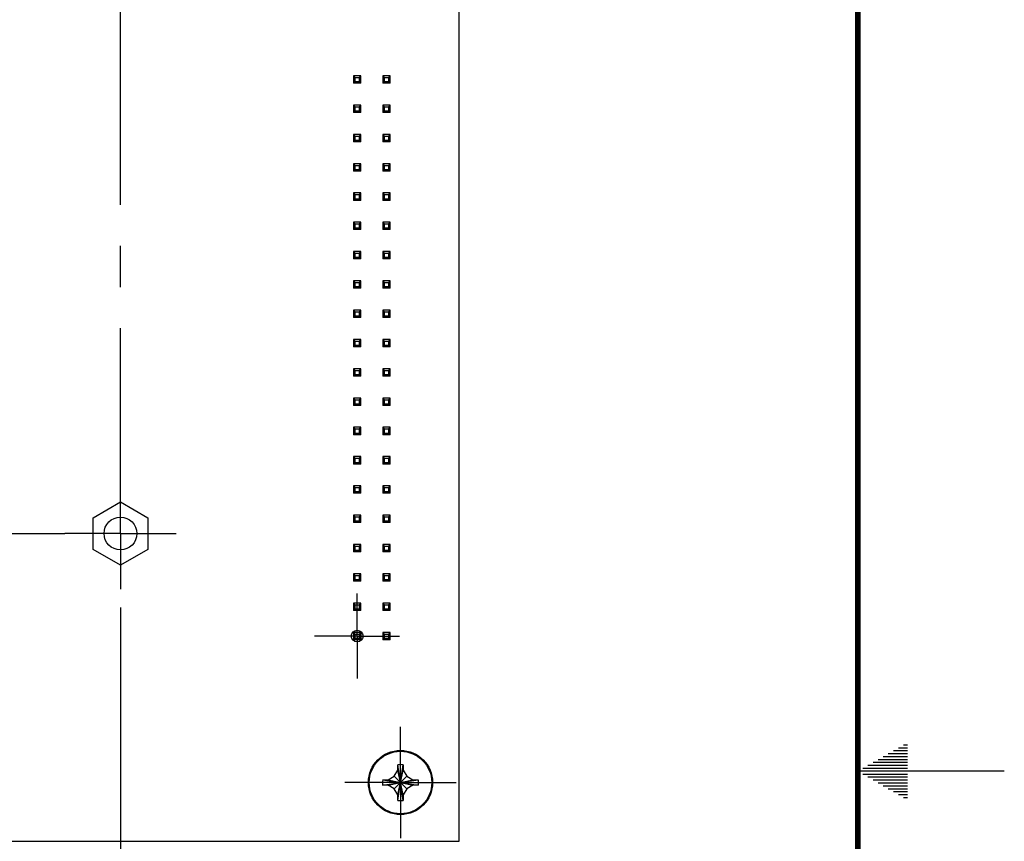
# Model space of a CAD drawing. Header units: inches. Extents: x 0 to 34, y 0 to 22.
# Tile 26 of 28: x 30.6 to 34, y 10.8 to 13.6. Entities that reach past the tile are written whole.
import ezdxf

# ---------------------------------------------------------------- set-up
doc = ezdxf.new("R2010")
doc.units = ezdxf.units.IN
doc.header["$LTSCALE"] = 1.87
doc.header["$MEASUREMENT"] = 0
doc.linetypes.add('CENTER', pattern=[0.6, 0.375, -0.075, 0.075, -0.075])
doc.layers.get('0').update_dxf_attribs({"linetype": 'CONTINUOUS'})
doc.layers.add('02___PRT_ALL_AXES', color=7, linetype='CONTINUOUS')
doc.layers.add('DIMENSIONS', color=7, linetype='CONTINUOUS')
doc.styles.get("Standard").update_dxf_attribs({"font": 'txt', "width": 0.8})
doc.dimstyles.new('DIMSTYLE_1', dxfattribs={"dimtxt": 0.125, "dimasz": 0.18, "dimexe": 0.18, "dimexo": 0.0625, "dimgap": 0.09, "dimtad": 0, "dimtih": 1, "dimtoh": 1, "dimdec": 3, "dimzin": 4, "dimdsep": 46, "dimtxsty": 'STANDARD', "dimblk": '_FILLED', "dimblk1": '_FILLED', "dimblk2": '_FILLED', "dimcen": 0.09, "dimadec": 0, "dimazin": 0, "dimtp": 0.001, "dimtm": 0.001, "dimtfac": 1, "dimtdec": 3, "dimtofl": 0, "dimtmove": 0, "dimatfit": 3, "dimldrblk": '_FILLED', "dimfxl": 1, "dimtolj": 1, "dimtzin": 4, "dimarcsym": 0})

# ---------------------------------------------------------------- blocks, each defined once
blk = doc.blocks.new('*D27')
at = {"layer": 'DIMENSIONS', "color": 2, "linetype": 'Continuous'}
for p, q in [((24.5384, 15.335), (24.463, 15.2622)), ((31.3866, 15.335), (24.5384, 15.335)), ((24.463, 15.2622), (24.2119, 15.2622))]:
    blk.add_line(p, q, dxfattribs=at)
at = {"layer": 'DIMENSIONS', "color": 2, "linetype": 'Continuous', "insert": (24.1494, 15.3247), "char_height": 0.125, "width": 1.425, "attachment_point": 3, "line_spacing_factor": 0.9}
blk.add_mtext('4.574{\\Ftxt.shx;\\W1.000000;\\H0.125000; }[116.18]', dxfattribs=at)
blk = doc.blocks.new('_FILLED')
at = {"color": 0, "linetype": 'ByBlock'}
blk.add_solid([(0, 0), (-1, 0.1736), (-1, -0.1736)], dxfattribs=at)
blk = doc.blocks.new('*D32')
at = {"layer": 'DIMENSIONS', "color": 2, "linetype": 'Continuous'}
blk.add_line((30.9831, 11.5585), (30.9831, 9.9137), dxfattribs=at)
at = {"layer": 'DIMENSIONS', "color": 2, "linetype": 'Continuous', "insert": (30.9206, 9.8512), "char_height": 0.125, "width": 1.425, "attachment_point": 3, "rotation": 90, "line_spacing_factor": 0.9}
blk.add_mtext('5.924{\\Ftxt.shx;\\W1.000000;\\H0.125000; }[150.47]', dxfattribs=at)
blk = doc.blocks.new('*D33')
at = {"layer": 'DIMENSIONS', "color": 2, "linetype": 'Continuous'}
blk.add_line((31.9391, 10.6966), (31.9391, 9.9137), dxfattribs=at)
at = {"layer": 'DIMENSIONS', "color": 2, "linetype": 'Continuous', "insert": (31.8766, 9.8512), "char_height": 0.125, "width": 1.725, "attachment_point": 3, "rotation": 90, "line_spacing_factor": 0.9}
blk.add_mtext('2X 6.880{\\Ftxt.shx;\\W1.000000;\\H0.125000; }[174.75]', dxfattribs=at)
blk = doc.blocks.new('*D34')
at = {"layer": 'DIMENSIONS', "color": 2, "linetype": 'Continuous'}
blk.add_line((32.1391, 10.6985), (32.1391, 9.9137), dxfattribs=at)
at = {"layer": 'DIMENSIONS', "color": 2, "linetype": 'Continuous', "insert": (32.0766, 9.8512), "char_height": 0.125, "width": 1.425, "attachment_point": 3, "rotation": 90, "line_spacing_factor": 0.9}
blk.add_mtext('7.080{\\Ftxt.shx;\\W1.000000;\\H0.125000; }[179.83]', dxfattribs=at)

msp = doc.modelspace()

# ---------------------------------------------------------------- linework, layer by layer
at = {"color": 7, "linetype": 'Continuous'}
for p, q in [((32.1391, 10.761), (32.1391, 15.461)), ((31.8035, 13.3736), (31.7785, 13.3736)), ((31.7785, 13.3736), (31.7841, 13.3679)), ((31.7785, 13.3736), (31.7785, 13.3484)), ((31.7785, 13.3484), (31.7841, 13.3541)), ((31.8035, 13.3484), (31.7785, 13.3484)), ((31.7841, 13.3679), (31.7978, 13.3679)), ((31.7841, 13.3541), (31.7841, 13.3679)), ((31.7841, 13.3541), (31.7978, 13.3541)), ((31.7978, 13.3679), (31.8035, 13.3736)), ((31.7978, 13.3679), (31.7978, 13.3541)), ((31.7978, 13.3541), (31.8035, 13.3484)), ((31.8035, 13.3484), (31.8035, 13.3736)), ((31.9035, 13.3736), (31.8785, 13.3736)), ((31.8785, 13.3736), (31.8841, 13.3679)), ((31.8785, 13.3736), (31.8785, 13.3484)), ((31.8785, 13.3484), (31.8841, 13.3541)), ((31.9035, 13.3484), (31.8785, 13.3484)), ((31.8841, 13.3679), (31.8978, 13.3679)), ((31.8841, 13.3541), (31.8841, 13.3679)), ((31.8841, 13.3541), (31.8978, 13.3541)), ((31.8978, 13.3679), (31.9035, 13.3736)), ((31.8978, 13.3679), (31.8978, 13.3541)), ((31.8978, 13.3541), (31.9035, 13.3484)), ((31.9035, 13.3484), (31.9035, 13.3736)), ((31.8035, 13.2736), (31.7785, 13.2736)), ((31.7785, 13.2736), (31.7841, 13.2679)), ((31.7785, 13.2736), (31.7785, 13.2484)), ((31.7785, 13.2484), (31.7841, 13.2541)), ((31.8035, 13.2484), (31.7785, 13.2484)), ((31.7841, 13.2679), (31.7978, 13.2679)), ((31.7841, 13.2541), (31.7841, 13.2679)), ((31.7841, 13.2541), (31.7978, 13.2541)), ((31.7978, 13.2679), (31.8035, 13.2736)), ((31.7978, 13.2679), (31.7978, 13.2541)), ((31.7978, 13.2541), (31.8035, 13.2484)), ((31.8035, 13.2484), (31.8035, 13.2736)), ((31.9035, 13.2736), (31.8785, 13.2736)), ((31.8785, 13.2736), (31.8841, 13.2679)), ((31.8785, 13.2736), (31.8785, 13.2484)), ((31.8785, 13.2484), (31.8841, 13.2541)), ((31.9035, 13.2484), (31.8785, 13.2484)), ((31.8841, 13.2679), (31.8978, 13.2679)), ((31.8841, 13.2541), (31.8841, 13.2679)), ((31.8841, 13.2541), (31.8978, 13.2541)), ((31.8978, 13.2679), (31.9035, 13.2736)), ((31.8978, 13.2679), (31.8978, 13.2541)), ((31.8978, 13.2541), (31.9035, 13.2484)), ((31.9035, 13.2484), (31.9035, 13.2736)), ((31.8035, 13.1736), (31.7785, 13.1736)), ((31.7785, 13.1736), (31.7841, 13.1679)), ((31.7785, 13.1736), (31.7785, 13.1484)), ((31.7785, 13.1484), (31.7841, 13.1541)), ((31.8035, 13.1484), (31.7785, 13.1484)), ((31.7841, 13.1679), (31.7978, 13.1679)), ((31.7841, 13.1541), (31.7841, 13.1679)), ((31.7841, 13.1541), (31.7978, 13.1541)), ((31.7978, 13.1679), (31.8035, 13.1736)), ((31.7978, 13.1679), (31.7978, 13.1541)), ((31.7978, 13.1541), (31.8035, 13.1484)), ((31.8035, 13.1484), (31.8035, 13.1736)), ((31.9035, 13.1736), (31.8785, 13.1736)), ((31.8785, 13.1736), (31.8841, 13.1679)), ((31.8785, 13.1736), (31.8785, 13.1484)), ((31.8785, 13.1484), (31.8841, 13.1541)), ((31.9035, 13.1484), (31.8785, 13.1484)), ((31.8841, 13.1679), (31.8978, 13.1679)), ((31.8841, 13.1541), (31.8841, 13.1679)), ((31.8841, 13.1541), (31.8978, 13.1541)), ((31.8978, 13.1679), (31.9035, 13.1736)), ((31.8978, 13.1679), (31.8978, 13.1541)), ((31.8978, 13.1541), (31.9035, 13.1484)), ((31.9035, 13.1484), (31.9035, 13.1736)), ((31.8035, 13.0736), (31.7785, 13.0736)), ((31.7785, 13.0736), (31.7841, 13.0679)), ((31.7785, 13.0736), (31.7785, 13.0484)), ((31.7978, 13.0679), (31.8035, 13.0736)), ((31.8035, 13.0484), (31.8035, 13.0736)), ((31.9035, 13.0736), (31.8785, 13.0736)), ((31.8785, 13.0736), (31.8841, 13.0679)), ((31.8785, 13.0736), (31.8785, 13.0484)), ((31.8978, 13.0679), (31.9035, 13.0736)), ((31.9035, 13.0484), (31.9035, 13.0736)), ((31.7785, 13.0484), (31.7841, 13.0541)), ((31.8035, 13.0484), (31.7785, 13.0484)), ((31.7841, 13.0679), (31.7978, 13.0679)), ((31.7841, 13.0541), (31.7841, 13.0679)), ((31.7841, 13.0541), (31.7978, 13.0541)), ((31.7978, 13.0679), (31.7978, 13.0541)), ((31.7978, 13.0541), (31.8035, 13.0484)), ((31.8785, 13.0484), (31.8841, 13.0541)), ((31.9035, 13.0484), (31.8785, 13.0484)), ((31.8841, 13.0679), (31.8978, 13.0679)), ((31.8841, 13.0541), (31.8841, 13.0679)), ((31.8841, 13.0541), (31.8978, 13.0541)), ((31.8978, 13.0679), (31.8978, 13.0541)), ((31.8978, 13.0541), (31.9035, 13.0484)), ((31.8035, 12.9736), (31.7785, 12.9736)), ((31.7785, 12.9736), (31.7841, 12.9679)), ((31.7785, 12.9736), (31.7785, 12.9484)), ((31.7978, 12.9679), (31.8035, 12.9736)), ((31.8035, 12.9484), (31.8035, 12.9736)), ((31.9035, 12.9736), (31.8785, 12.9736)), ((31.8785, 12.9736), (31.8841, 12.9679)), ((31.8785, 12.9736), (31.8785, 12.9484)), ((31.8978, 12.9679), (31.9035, 12.9736)), ((31.9035, 12.9484), (31.9035, 12.9736)), ((31.7785, 12.9484), (31.7841, 12.9541)), ((31.8035, 12.9484), (31.7785, 12.9484)), ((31.7841, 12.9679), (31.7978, 12.9679)), ((31.7841, 12.9541), (31.7841, 12.9679)), ((31.7841, 12.9541), (31.7978, 12.9541)), ((31.7978, 12.9679), (31.7978, 12.9541)), ((31.7978, 12.9541), (31.8035, 12.9484)), ((31.8785, 12.9484), (31.8841, 12.9541)), ((31.9035, 12.9484), (31.8785, 12.9484)), ((31.8841, 12.9679), (31.8978, 12.9679)), ((31.8841, 12.9541), (31.8841, 12.9679)), ((31.8841, 12.9541), (31.8978, 12.9541)), ((31.8978, 12.9679), (31.8978, 12.9541)), ((31.8978, 12.9541), (31.9035, 12.9484)), ((31.8035, 12.8736), (31.7785, 12.8736)), ((31.7785, 12.8736), (31.7841, 12.8679)), ((31.7785, 12.8736), (31.7785, 12.8484)), ((31.7978, 12.8679), (31.8035, 12.8736)), ((31.8035, 12.8484), (31.8035, 12.8736)), ((31.9035, 12.8736), (31.8785, 12.8736)), ((31.8785, 12.8736), (31.8841, 12.8679)), ((31.8785, 12.8736), (31.8785, 12.8484)), ((31.8978, 12.8679), (31.9035, 12.8736)), ((31.9035, 12.8484), (31.9035, 12.8736)), ((31.7785, 12.8484), (31.7841, 12.8541)), ((31.8035, 12.8484), (31.7785, 12.8484)), ((31.7841, 12.8679), (31.7978, 12.8679)), ((31.7841, 12.8541), (31.7841, 12.8679)), ((31.7841, 12.8541), (31.7978, 12.8541)), ((31.7978, 12.8679), (31.7978, 12.8541)), ((31.7978, 12.8541), (31.8035, 12.8484)), ((31.8785, 12.8484), (31.8841, 12.8541)), ((31.9035, 12.8484), (31.8785, 12.8484)), ((31.8841, 12.8679), (31.8978, 12.8679)), ((31.8841, 12.8541), (31.8841, 12.8679)), ((31.8841, 12.8541), (31.8978, 12.8541)), ((31.8978, 12.8679), (31.8978, 12.8541)), ((31.8978, 12.8541), (31.9035, 12.8484)), ((31.8035, 12.7736), (31.7785, 12.7736)), ((31.7785, 12.7736), (31.7841, 12.7679)), ((31.7785, 12.7736), (31.7785, 12.7484)), ((31.7978, 12.7679), (31.8035, 12.7736)), ((31.8035, 12.7484), (31.8035, 12.7736)), ((31.9035, 12.7736), (31.8785, 12.7736)), ((31.8785, 12.7736), (31.8841, 12.7679)), ((31.8785, 12.7736), (31.8785, 12.7484)), ((31.8978, 12.7679), (31.9035, 12.7736)), ((31.9035, 12.7484), (31.9035, 12.7736)), ((31.7785, 12.7484), (31.7841, 12.7541)), ((31.8035, 12.7484), (31.7785, 12.7484)), ((31.7841, 12.7679), (31.7978, 12.7679)), ((31.7841, 12.7541), (31.7841, 12.7679)), ((31.7841, 12.7541), (31.7978, 12.7541)), ((31.7978, 12.7679), (31.7978, 12.7541)), ((31.7978, 12.7541), (31.8035, 12.7484)), ((31.8785, 12.7484), (31.8841, 12.7541)), ((31.9035, 12.7484), (31.8785, 12.7484)), ((31.8841, 12.7679), (31.8978, 12.7679)), ((31.8841, 12.7541), (31.8841, 12.7679)), ((31.8841, 12.7541), (31.8978, 12.7541)), ((31.8978, 12.7679), (31.8978, 12.7541)), ((31.8978, 12.7541), (31.9035, 12.7484)), ((31.8035, 12.6736), (31.7785, 12.6736)), ((31.7785, 12.6736), (31.7841, 12.6679)), ((31.7785, 12.6736), (31.7785, 12.6484)), ((31.7978, 12.6679), (31.8035, 12.6736)), ((31.8035, 12.6484), (31.8035, 12.6736)), ((31.9035, 12.6736), (31.8785, 12.6736)), ((31.8785, 12.6736), (31.8841, 12.6679)), ((31.8785, 12.6736), (31.8785, 12.6484)), ((31.8978, 12.6679), (31.9035, 12.6736)), ((31.9035, 12.6484), (31.9035, 12.6736)), ((31.7785, 12.6484), (31.7841, 12.6541)), ((31.8035, 12.6484), (31.7785, 12.6484)), ((31.7841, 12.6679), (31.7978, 12.6679)), ((31.7841, 12.6541), (31.7841, 12.6679)), ((31.7841, 12.6541), (31.7978, 12.6541)), ((31.7978, 12.6679), (31.7978, 12.6541)), ((31.7978, 12.6541), (31.8035, 12.6484)), ((31.8785, 12.6484), (31.8841, 12.6541)), ((31.9035, 12.6484), (31.8785, 12.6484)), ((31.8841, 12.6679), (31.8978, 12.6679)), ((31.8841, 12.6541), (31.8841, 12.6679)), ((31.8841, 12.6541), (31.8978, 12.6541)), ((31.8978, 12.6679), (31.8978, 12.6541)), ((31.8978, 12.6541), (31.9035, 12.6484)), ((31.8035, 12.5736), (31.7785, 12.5736)), ((31.7785, 12.5736), (31.7841, 12.5679)), ((31.7785, 12.5736), (31.7785, 12.5484)), ((31.7978, 12.5679), (31.8035, 12.5736)), ((31.8035, 12.5484), (31.8035, 12.5736)), ((31.9035, 12.5736), (31.8785, 12.5736)), ((31.8785, 12.5736), (31.8841, 12.5679)), ((31.8785, 12.5736), (31.8785, 12.5484)), ((31.8978, 12.5679), (31.9035, 12.5736)), ((31.9035, 12.5484), (31.9035, 12.5736)), ((31.7785, 12.5484), (31.7841, 12.5541)), ((31.8035, 12.5484), (31.7785, 12.5484)), ((31.7841, 12.5679), (31.7978, 12.5679)), ((31.7841, 12.5541), (31.7841, 12.5679)), ((31.7841, 12.5541), (31.7978, 12.5541)), ((31.7978, 12.5679), (31.7978, 12.5541)), ((31.7978, 12.5541), (31.8035, 12.5484)), ((31.8785, 12.5484), (31.8841, 12.5541)), ((31.9035, 12.5484), (31.8785, 12.5484)), ((31.8841, 12.5679), (31.8978, 12.5679)), ((31.8841, 12.5541), (31.8841, 12.5679)), ((31.8841, 12.5541), (31.8978, 12.5541)), ((31.8978, 12.5679), (31.8978, 12.5541)), ((31.8978, 12.5541), (31.9035, 12.5484)), ((31.8035, 12.4736), (31.7785, 12.4736)), ((31.7785, 12.4736), (31.7841, 12.4679)), ((31.7785, 12.4736), (31.7785, 12.4484)), ((31.7978, 12.4679), (31.8035, 12.4736)), ((31.8035, 12.4484), (31.8035, 12.4736)), ((31.9035, 12.4736), (31.8785, 12.4736)), ((31.8785, 12.4736), (31.8841, 12.4679)), ((31.8785, 12.4736), (31.8785, 12.4484)), ((31.8978, 12.4679), (31.9035, 12.4736)), ((31.9035, 12.4484), (31.9035, 12.4736)), ((31.7785, 12.4484), (31.7841, 12.4541)), ((31.8035, 12.4484), (31.7785, 12.4484)), ((31.7841, 12.4679), (31.7978, 12.4679)), ((31.7841, 12.4541), (31.7841, 12.4679)), ((31.7841, 12.4541), (31.7978, 12.4541)), ((31.7978, 12.4679), (31.7978, 12.4541)), ((31.7978, 12.4541), (31.8035, 12.4484)), ((31.8785, 12.4484), (31.8841, 12.4541)), ((31.9035, 12.4484), (31.8785, 12.4484)), ((31.8841, 12.4679), (31.8978, 12.4679)), ((31.8841, 12.4541), (31.8841, 12.4679)), ((31.8841, 12.4541), (31.8978, 12.4541)), ((31.8978, 12.4679), (31.8978, 12.4541)), ((31.8978, 12.4541), (31.9035, 12.4484)), ((31.8035, 12.3736), (31.7785, 12.3736)), ((31.7785, 12.3736), (31.7841, 12.3679)), ((31.7785, 12.3736), (31.7785, 12.3484)), ((31.7841, 12.3679), (31.7978, 12.3679)), ((31.7841, 12.3541), (31.7841, 12.3679)), ((31.7978, 12.3679), (31.8035, 12.3736)), ((31.7978, 12.3679), (31.7978, 12.3541)), ((31.8035, 12.3484), (31.8035, 12.3736)), ((31.9035, 12.3736), (31.8785, 12.3736)), ((31.8785, 12.3736), (31.8841, 12.3679)), ((31.8785, 12.3736), (31.8785, 12.3484)), ((31.8841, 12.3679), (31.8978, 12.3679)), ((31.8841, 12.3541), (31.8841, 12.3679)), ((31.8978, 12.3679), (31.9035, 12.3736)), ((31.8978, 12.3679), (31.8978, 12.3541)), ((31.9035, 12.3484), (31.9035, 12.3736)), ((31.7785, 12.3484), (31.7841, 12.3541)), ((31.8035, 12.3484), (31.7785, 12.3484)), ((31.7841, 12.3541), (31.7978, 12.3541)), ((31.7978, 12.3541), (31.8035, 12.3484)), ((31.8785, 12.3484), (31.8841, 12.3541)), ((31.9035, 12.3484), (31.8785, 12.3484)), ((31.8841, 12.3541), (31.8978, 12.3541)), ((31.8978, 12.3541), (31.9035, 12.3484)), ((31.8035, 12.2736), (31.7785, 12.2736)), ((31.7785, 12.2736), (31.7841, 12.2679)), ((31.7785, 12.2736), (31.7785, 12.2484)), ((31.7841, 12.2679), (31.7978, 12.2679)), ((31.7841, 12.2541), (31.7841, 12.2679)), ((31.7978, 12.2679), (31.8035, 12.2736)), ((31.7978, 12.2679), (31.7978, 12.2541)), ((31.8035, 12.2484), (31.8035, 12.2736)), ((31.9035, 12.2736), (31.8785, 12.2736)), ((31.8785, 12.2736), (31.8841, 12.2679)), ((31.8785, 12.2736), (31.8785, 12.2484)), ((31.8841, 12.2679), (31.8978, 12.2679)), ((31.8841, 12.2541), (31.8841, 12.2679)), ((31.8978, 12.2679), (31.9035, 12.2736)), ((31.8978, 12.2679), (31.8978, 12.2541)), ((31.9035, 12.2484), (31.9035, 12.2736)), ((31.7785, 12.2484), (31.7841, 12.2541)), ((31.8035, 12.2484), (31.7785, 12.2484)), ((31.7841, 12.2541), (31.7978, 12.2541)), ((31.7978, 12.2541), (31.8035, 12.2484)), ((31.8785, 12.2484), (31.8841, 12.2541)), ((31.9035, 12.2484), (31.8785, 12.2484)), ((31.8841, 12.2541), (31.8978, 12.2541)), ((31.8978, 12.2541), (31.9035, 12.2484)), ((31.8035, 12.1736), (31.7785, 12.1736)), ((31.7785, 12.1736), (31.7841, 12.1679)), ((31.7785, 12.1736), (31.7785, 12.1484)), ((31.7841, 12.1679), (31.7978, 12.1679)), ((31.7841, 12.1541), (31.7841, 12.1679)), ((31.7978, 12.1679), (31.8035, 12.1736)), ((31.7978, 12.1679), (31.7978, 12.1541)), ((31.8035, 12.1484), (31.8035, 12.1736)), ((31.9035, 12.1736), (31.8785, 12.1736)), ((31.8785, 12.1736), (31.8841, 12.1679)), ((31.8785, 12.1736), (31.8785, 12.1484)), ((31.8841, 12.1679), (31.8978, 12.1679)), ((31.8841, 12.1541), (31.8841, 12.1679)), ((31.8978, 12.1679), (31.9035, 12.1736)), ((31.8978, 12.1679), (31.8978, 12.1541)), ((31.9035, 12.1484), (31.9035, 12.1736)), ((31.7785, 12.1484), (31.7841, 12.1541)), ((31.8035, 12.1484), (31.7785, 12.1484)), ((31.7841, 12.1541), (31.7978, 12.1541)), ((31.7978, 12.1541), (31.8035, 12.1484)), ((31.8785, 12.1484), (31.8841, 12.1541)), ((31.9035, 12.1484), (31.8785, 12.1484)), ((31.8841, 12.1541), (31.8978, 12.1541)), ((31.8978, 12.1541), (31.9035, 12.1484)), ((31.8035, 12.0736), (31.7785, 12.0736)), ((31.7785, 12.0736), (31.7841, 12.0679)), ((31.7785, 12.0736), (31.7785, 12.0484)), ((31.7841, 12.0679), (31.7978, 12.0679)), ((31.7841, 12.0541), (31.7841, 12.0679)), ((31.7978, 12.0679), (31.8035, 12.0736)), ((31.7978, 12.0679), (31.7978, 12.0541)), ((31.8035, 12.0484), (31.8035, 12.0736)), ((31.9035, 12.0736), (31.8785, 12.0736)), ((31.8785, 12.0736), (31.8841, 12.0679)), ((31.8785, 12.0736), (31.8785, 12.0484)), ((31.8841, 12.0679), (31.8978, 12.0679)), ((31.8841, 12.0541), (31.8841, 12.0679)), ((31.8978, 12.0679), (31.9035, 12.0736)), ((31.8978, 12.0679), (31.8978, 12.0541)), ((31.9035, 12.0484), (31.9035, 12.0736)), ((31.7785, 12.0484), (31.7841, 12.0541)), ((31.8035, 12.0484), (31.7785, 12.0484)), ((31.7841, 12.0541), (31.7978, 12.0541)), ((31.7978, 12.0541), (31.8035, 12.0484)), ((31.8785, 12.0484), (31.8841, 12.0541)), ((31.9035, 12.0484), (31.8785, 12.0484)), ((31.8841, 12.0541), (31.8978, 12.0541)), ((31.8978, 12.0541), (31.9035, 12.0484)), ((31.8035, 11.9736), (31.7785, 11.9736)), ((31.7785, 11.9736), (31.7841, 11.9679)), ((31.7785, 11.9736), (31.7785, 11.9484)), ((31.7841, 11.9679), (31.7978, 11.9679)), ((31.7841, 11.9541), (31.7841, 11.9679)), ((31.7978, 11.9679), (31.8035, 11.9736)), ((31.7978, 11.9679), (31.7978, 11.9541)), ((31.8035, 11.9484), (31.8035, 11.9736)), ((31.9035, 11.9736), (31.8785, 11.9736)), ((31.8785, 11.9736), (31.8841, 11.9679)), ((31.8785, 11.9736), (31.8785, 11.9484)), ((31.8841, 11.9679), (31.8978, 11.9679)), ((31.8841, 11.9541), (31.8841, 11.9679)), ((31.8978, 11.9679), (31.9035, 11.9736)), ((31.8978, 11.9679), (31.8978, 11.9541)), ((31.9035, 11.9484), (31.9035, 11.9736)), ((31.7785, 11.9484), (31.7841, 11.9541)), ((31.8035, 11.9484), (31.7785, 11.9484)), ((31.7841, 11.9541), (31.7978, 11.9541)), ((31.7978, 11.9541), (31.8035, 11.9484)), ((31.8785, 11.9484), (31.8841, 11.9541)), ((31.9035, 11.9484), (31.8785, 11.9484)), ((31.8841, 11.9541), (31.8978, 11.9541)), ((31.8978, 11.9541), (31.9035, 11.9484)), ((30.8896, 11.865), (30.9831, 11.9189)), ((30.9831, 11.9189), (31.0766, 11.865)), ((30.8896, 11.757), (30.8896, 11.865)), ((31.0766, 11.865), (31.0766, 11.757)), ((31.8035, 11.8736), (31.7785, 11.8736)), ((31.7785, 11.8736), (31.7841, 11.8679)), ((31.7785, 11.8736), (31.7785, 11.8484)), ((31.7841, 11.8679), (31.7978, 11.8679)), ((31.7841, 11.8541), (31.7841, 11.8679)), ((31.7978, 11.8679), (31.8035, 11.8736)), ((31.7978, 11.8679), (31.7978, 11.8541)), ((31.8035, 11.8484), (31.8035, 11.8736)), ((31.9035, 11.8736), (31.8785, 11.8736)), ((31.8785, 11.8736), (31.8841, 11.8679)), ((31.8785, 11.8736), (31.8785, 11.8484)), ((31.8841, 11.8679), (31.8978, 11.8679)), ((31.8841, 11.8541), (31.8841, 11.8679)), ((31.8978, 11.8679), (31.9035, 11.8736)), ((31.8978, 11.8679), (31.8978, 11.8541)), ((31.9035, 11.8484), (31.9035, 11.8736)), ((31.7785, 11.8484), (31.7841, 11.8541)), ((31.8035, 11.8484), (31.7785, 11.8484)), ((31.7841, 11.8541), (31.7978, 11.8541)), ((31.7978, 11.8541), (31.8035, 11.8484)), ((31.8785, 11.8484), (31.8841, 11.8541)), ((31.9035, 11.8484), (31.8785, 11.8484)), ((31.8841, 11.8541), (31.8978, 11.8541)), ((31.8978, 11.8541), (31.9035, 11.8484)), ((31.8035, 11.7736), (31.7785, 11.7736)), ((31.7785, 11.7736), (31.7841, 11.7679)), ((31.7785, 11.7736), (31.7785, 11.7484)), ((31.7841, 11.7679), (31.7978, 11.7679)), ((31.7841, 11.7541), (31.7841, 11.7679)), ((31.7978, 11.7679), (31.8035, 11.7736)), ((31.7978, 11.7679), (31.7978, 11.7541)), ((31.8035, 11.7484), (31.8035, 11.7736)), ((31.9035, 11.7736), (31.8785, 11.7736)), ((31.8785, 11.7736), (31.8841, 11.7679)), ((31.8785, 11.7736), (31.8785, 11.7484)), ((31.8841, 11.7679), (31.8978, 11.7679)), ((31.8841, 11.7541), (31.8841, 11.7679)), ((31.8978, 11.7679), (31.9035, 11.7736)), ((31.8978, 11.7679), (31.8978, 11.7541)), ((31.9035, 11.7484), (31.9035, 11.7736)), ((30.9831, 11.703), (30.8896, 11.757)), ((31.0766, 11.757), (30.9831, 11.703)), ((31.7785, 11.7484), (31.7841, 11.7541)), ((31.8035, 11.7484), (31.7785, 11.7484)), ((31.7841, 11.7541), (31.7978, 11.7541)), ((31.7978, 11.7541), (31.8035, 11.7484)), ((31.8785, 11.7484), (31.8841, 11.7541)), ((31.9035, 11.7484), (31.8785, 11.7484)), ((31.8841, 11.7541), (31.8978, 11.7541)), ((31.8978, 11.7541), (31.9035, 11.7484)), ((31.8035, 11.6736), (31.7785, 11.6736)), ((31.7785, 11.6736), (31.7841, 11.6679)), ((31.7785, 11.6736), (31.7785, 11.6484)), ((31.7841, 11.6679), (31.7978, 11.6679)), ((31.7841, 11.6541), (31.7841, 11.6679)), ((31.7978, 11.6679), (31.8035, 11.6736)), ((31.7978, 11.6679), (31.7978, 11.6541)), ((31.8035, 11.6484), (31.8035, 11.6736)), ((31.9035, 11.6736), (31.8785, 11.6736)), ((31.8785, 11.6736), (31.8841, 11.6679)), ((31.8785, 11.6736), (31.8785, 11.6484)), ((31.8841, 11.6679), (31.8978, 11.6679)), ((31.8841, 11.6541), (31.8841, 11.6679)), ((31.8978, 11.6679), (31.9035, 11.6736)), ((31.8978, 11.6679), (31.8978, 11.6541)), ((31.9035, 11.6484), (31.9035, 11.6736)), ((31.7785, 11.6484), (31.7841, 11.6541)), ((31.8035, 11.6484), (31.7785, 11.6484)), ((31.7841, 11.6541), (31.7978, 11.6541)), ((31.7978, 11.6541), (31.8035, 11.6484)), ((31.8785, 11.6484), (31.8841, 11.6541)), ((31.9035, 11.6484), (31.8785, 11.6484)), ((31.8841, 11.6541), (31.8978, 11.6541)), ((31.8978, 11.6541), (31.9035, 11.6484)), ((31.8035, 11.5736), (31.7785, 11.5736)), ((31.7785, 11.5736), (31.7841, 11.5679)), ((31.7785, 11.5736), (31.7785, 11.5484)), ((31.7841, 11.5679), (31.7978, 11.5679)), ((31.7841, 11.5541), (31.7841, 11.5679)), ((31.7978, 11.5679), (31.8035, 11.5736)), ((31.7978, 11.5679), (31.7978, 11.5541)), ((31.8035, 11.5484), (31.8035, 11.5736)), ((31.9035, 11.5736), (31.8785, 11.5736)), ((31.8785, 11.5736), (31.8841, 11.5679)), ((31.8785, 11.5736), (31.8785, 11.5484)), ((31.8841, 11.5679), (31.8978, 11.5679)), ((31.8841, 11.5541), (31.8841, 11.5679)), ((31.8978, 11.5679), (31.9035, 11.5736)), ((31.8978, 11.5679), (31.8978, 11.5541)), ((31.9035, 11.5484), (31.9035, 11.5736)), ((31.7785, 11.5484), (31.7841, 11.5541)), ((31.8035, 11.5484), (31.7785, 11.5484)), ((31.7841, 11.5541), (31.7978, 11.5541)), ((31.7978, 11.5541), (31.8035, 11.5484)), ((31.8785, 11.5484), (31.8841, 11.5541)), ((31.9035, 11.5484), (31.8785, 11.5484)), ((31.8841, 11.5541), (31.8978, 11.5541)), ((31.8978, 11.5541), (31.9035, 11.5484)), ((31.8035, 11.4736), (31.7785, 11.4736)), ((31.7785, 11.4736), (31.7841, 11.4679)), ((31.7785, 11.4736), (31.7785, 11.4484)), ((31.7841, 11.4679), (31.7978, 11.4679)), ((31.7841, 11.4541), (31.7841, 11.4679)), ((31.7978, 11.4679), (31.8035, 11.4736)), ((31.7978, 11.4679), (31.7978, 11.4541)), ((31.8035, 11.4484), (31.8035, 11.4736)), ((31.8036, 11.4736), (31.8036, 11.4484)), ((31.9035, 11.4736), (31.8785, 11.4736)), ((31.8785, 11.4736), (31.8841, 11.4679)), ((31.8785, 11.4736), (31.8785, 11.4484)), ((31.8841, 11.4679), (31.8978, 11.4679)), ((31.8841, 11.4541), (31.8841, 11.4679)), ((31.8978, 11.4679), (31.9035, 11.4736)), ((31.8978, 11.4679), (31.8978, 11.4541)), ((31.9035, 11.4484), (31.9035, 11.4736)), ((31.7785, 11.4484), (31.7841, 11.4541)), ((31.8035, 11.4484), (31.7785, 11.4484)), ((31.7841, 11.4541), (31.7978, 11.4541)), ((31.7978, 11.4541), (31.8035, 11.4484)), ((31.8785, 11.4484), (31.8841, 11.4541)), ((31.9035, 11.4484), (31.8785, 11.4484)), ((31.8841, 11.4541), (31.8978, 11.4541)), ((31.8978, 11.4541), (31.9035, 11.4484)), ((31.9177, 10.9824), (31.9296, 11.003)), ((31.9486, 10.9001), (31.9296, 11.0218)), ((31.9296, 10.9001), (31.9486, 11.0218)), ((31.9296, 11.0212), (31.9296, 11.0218)), ((31.9296, 11.003), (31.9296, 11.0212)), ((31.9486, 10.919), (31.9296, 11.003)), ((31.9296, 10.919), (31.9486, 11.003)), ((31.9486, 11.0218), (31.9486, 11.0212)), ((31.9486, 11.0212), (31.9486, 11.003)), ((31.9486, 11.003), (31.9605, 10.9824)), ((31.8782, 10.9515), (31.9999, 10.9705)), ((31.8782, 10.9705), (31.9999, 10.9515)), ((31.8782, 10.9705), (31.8788, 10.9705)), ((31.8788, 10.9705), (31.8971, 10.9705)), ((31.8971, 10.9705), (31.9177, 10.9824)), ((31.8971, 10.9515), (31.9811, 10.9705)), ((31.8971, 10.9705), (31.9811, 10.9515)), ((31.9177, 10.9824), (31.9605, 10.9396)), ((31.9177, 10.9396), (31.9605, 10.9824)), ((31.9605, 10.9824), (31.9811, 10.9705)), ((31.9811, 10.9705), (31.9993, 10.9705)), ((31.9993, 10.9705), (31.9999, 10.9705)), ((31.8788, 10.9515), (31.8782, 10.9515)), ((31.8971, 10.9515), (31.8788, 10.9515)), ((31.9177, 10.9396), (31.8971, 10.9515)), ((31.9296, 10.919), (31.9177, 10.9396)), ((31.9605, 10.9396), (31.9486, 10.919)), ((31.9811, 10.9515), (31.9605, 10.9396)), ((31.9993, 10.9515), (31.9811, 10.9515)), ((31.9999, 10.9515), (31.9993, 10.9515)), ((31.9296, 10.9007), (31.9296, 10.919)), ((31.9296, 10.9001), (31.9296, 10.9007)), ((31.9486, 10.919), (31.9486, 10.9007)), ((31.9486, 10.9007), (31.9486, 10.9001)), ((25.0591, 10.761), (32.1391, 10.761))]:
    msp.add_line(p, q, dxfattribs=at)
at = {"color": 2, "linetype": 'Continuous'}
for p, q in [((33.6039, 11.06), (33.6697, 11.06)), ((33.6213, 11.07), (33.6697, 11.07)), ((33.6386, 11.08), (33.6697, 11.08)), ((33.6559, 11.09), (33.6697, 11.09)), ((33.552, 11.03), (33.6697, 11.03)), ((33.5693, 11.04), (33.6697, 11.04)), ((33.5866, 11.05), (33.6697, 11.05)), ((34, 11), (33.5, 11)), ((33.5173, 11.01), (33.6697, 11.01)), ((33.5173, 10.99), (33.6697, 10.99)), ((33.5347, 11.02), (33.6697, 11.02)), ((33.5347, 10.98), (33.6697, 10.98)), ((33.552, 10.97), (33.6697, 10.97)), ((33.5693, 10.96), (33.6697, 10.96)), ((33.5866, 10.95), (33.6697, 10.95)), ((33.6039, 10.94), (33.6697, 10.94)), ((33.6213, 10.93), (33.6697, 10.93)), ((33.6386, 10.92), (33.6697, 10.92)), ((33.6559, 10.91), (33.6697, 10.91))]:
    msp.add_line(p, q, dxfattribs=at)
at = {"color": 7, "linetype": 'Continuous', "const_width": 0.02}
msp.add_lwpolyline([(33.5, 0.5), (33.5, 21.5)], dxfattribs=at)
at = {"color": 7, "linetype": 'Continuous'}
for centre, radius in [((30.9831, 11.811), 0.056), ((31.9391, 10.961), 0.1095), ((31.9391, 10.961), 0.1067)]:
    msp.add_circle(centre, radius, dxfattribs=at)
for centre, radius, start, end in [((31.9391, 10.7183), 0.3037, 88.2119, 91.7881), ((32.1817, 10.961), 0.3036, 178.2115, 180.0005), ((32.1811, 10.961), 0.3031, 179.998, 181.79), ((31.697, 10.961), 0.3031, 359.998, 1.79), ((31.6965, 10.961), 0.3036, 358.2115, 0.0005), ((31.9391, 11.2037), 0.3037, 268.2119, 271.7881)]:
    msp.add_arc(centre, radius, start, end, dxfattribs=at)
at = {"layer": '02___PRT_ALL_AXES', "color": 7, "linetype": 'CENTER'}
for p, q in [((30.9831, 11.811), (30.9831, 14.445)), ((28.0841, 11.811), (30.7931, 11.811)), ((30.9831, 11.811), (30.7931, 11.811)), ((30.9831, 11.811), (31.1731, 11.811)), ((30.9831, 11.811), (30.9831, 11.621)), ((31.7911, 11.461), (31.7911, 11.606)), ((31.7911, 11.461), (31.6461, 11.461)), ((31.7911, 11.461), (31.9361, 11.461)), ((31.7911, 11.461), (31.7911, 11.316)), ((31.9391, 10.961), (31.9391, 11.151)), ((31.9391, 10.961), (31.7491, 10.961)), ((31.9391, 10.961), (32.1291, 10.961)), ((31.9391, 10.961), (31.9391, 10.771))]:
    msp.add_line(p, q, dxfattribs=at)
at = {"layer": '02___PRT_ALL_AXES', "color": 7, "linetype": 'Continuous'}
msp.add_circle((31.7911, 11.461), 0.02, dxfattribs=at)

# ---------------------------------------------------------------- dimensions: what is measured, and where the dimension line sits
at = {"layer": 'DIMENSIONS', "color": 2, "linetype": 'Continuous'}
for feature_location, offset, dtype, origin, picture, middle in [((31.3866, 15.335), (-7.1747, -0.0728), 0, (31.4491, 10.761), '*D27', (23.1369, 15.2622)), ((30.9831, 11.5585), (0, -1.6448), 1, (25.0591, 11.621), '*D32', (31.1399, 8.8705)), ((32.1391, 10.6985), (0, -0.7848), 1, (25.0591, 10.761), '*D34', (32.2959, 8.8705))]:
    dim = msp.add_ordinate_dim(feature_location=feature_location, offset=offset, dtype=dtype, origin=origin, dimstyle='DIMSTYLE_1', dxfattribs=at)
    dim.commit()
    dim.dimension.update_dxf_attribs({"geometry": picture, "text_midpoint": middle})
dim = msp.add_ordinate_dim(feature_location=(31.9391, 10.6966), offset=(0, -0.7829), dtype=1, origin=(25.0591, 15.071), text='2X <>', dimstyle='DIMSTYLE_1', dxfattribs=at)
dim.commit()
dim.dimension.update_dxf_attribs({"geometry": '*D33', "text_midpoint": (32.0959, 8.8099)})

doc.saveas('drawing.dxf')
